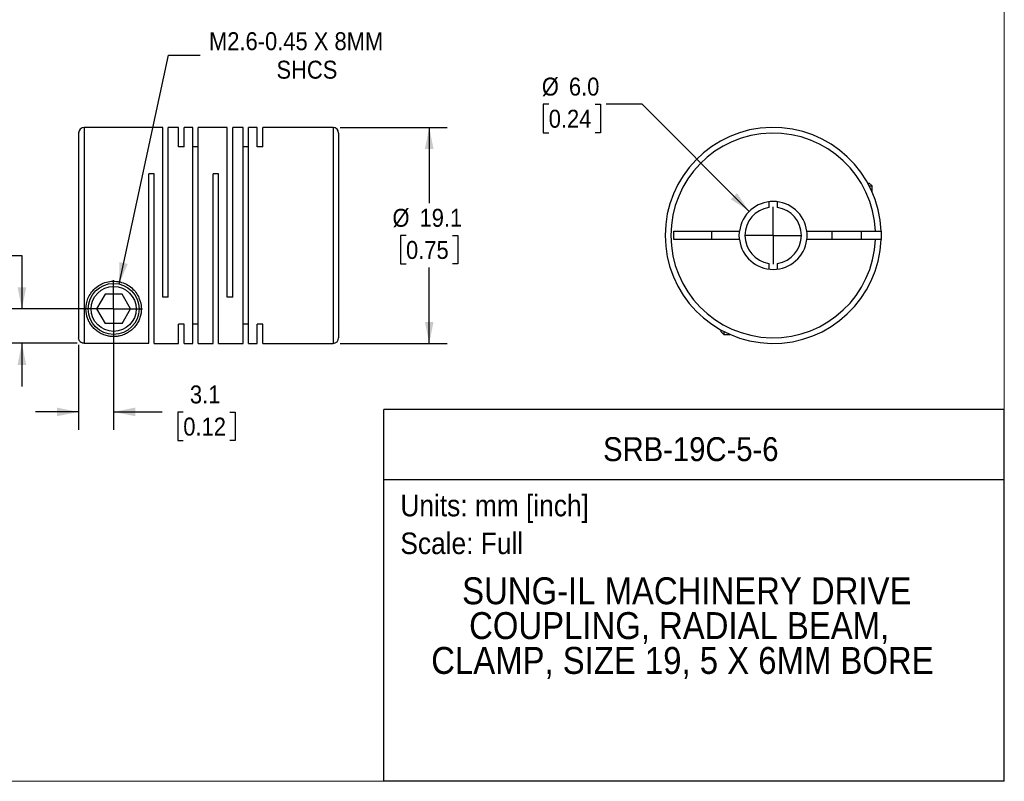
# Model space of a CAD drawing. Header units: millimetres. Extents: x 0 to 140, y 0 to 108.
# Tile 2 of 3: x 53 to 140, y 0 to 67. Entities that reach past the tile are written whole.
import ezdxf
from ezdxf.enums import TextEntityAlignment as Align

# ---------------------------------------------------------------- set-up
doc = ezdxf.new("R2010")
doc.units = ezdxf.units.MM
doc.header["$LTSCALE"] = 0.5
doc.linetypes.add('SLD-Solid', pattern=[0])
doc.layers.add('SLD-0', color=7, linetype='SLD-Solid', lineweight=25)
doc.layers.add('TEXT', color=140, linetype='SLD-Solid', lineweight=25)
doc.styles.add('SLDTEXTSTYLE0', font='GOTHIC.TTF', dxfattribs={"width": 0.913})
doc.dimstyles.new('SLDDIMSTYLE0', dxfattribs={"dimtxt": 1.5875, "dimasz": 1.905, "dimexe": 0, "dimexo": 0.0625, "dimgap": 0.396875, "dimtad": 0, "dimtih": 1, "dimtoh": 1, "dimdec": 1, "dimrnd": 1e-09, "dimzin": 4, "dimdsep": 46, "dimtxsty": 'SLDTEXTSTYLE0', "dimsah": 1, "dimcen": 0, "dimadec": 0, "dimazin": 1, "dimtfac": 1, "dimtdec": 1, "dimtofl": 0, "dimtmove": 0, "dimatfit": 3, "dimfxl": 0, "dimfrac": 2, "dimtolj": 1, "dimtzin": 12, "dimarcsym": 0})
doc.dimstyles.new('SLDDIMSTYLE1', dxfattribs={"dimtxt": 1.5875, "dimasz": 1.905, "dimexe": 0, "dimexo": 0.0625, "dimgap": 0.396875, "dimtad": 0, "dimtih": 1, "dimtoh": 1, "dimdec": 1, "dimrnd": 1e-09, "dimzin": 12, "dimdsep": 46, "dimtxsty": 'SLDTEXTSTYLE0', "dimsah": 1, "dimcen": 0.09, "dimadec": 0, "dimazin": 3, "dimtfac": 1, "dimtdec": 1, "dimtmove": 0, "dimatfit": 0, "dimfxl": 0, "dimfrac": 2, "dimtolj": 1, "dimtzin": 12, "dimarcsym": 0})
doc.dimstyles.new('SLDDIMSTYLE2', dxfattribs={"dimtxt": 1.5875, "dimasz": 1.905, "dimexe": 0, "dimexo": 0.0625, "dimgap": 0.396875, "dimtad": 0, "dimtih": 1, "dimtoh": 1, "dimdec": 1, "dimrnd": 1e-09, "dimzin": 4, "dimdsep": 46, "dimtxsty": 'SLDTEXTSTYLE0', "dimsah": 1, "dimcen": 0.09, "dimadec": 0, "dimazin": 1, "dimtfac": 1, "dimtdec": 1, "dimtmove": 0, "dimatfit": 0, "dimfxl": 0, "dimfrac": 2, "dimtolj": 1, "dimtzin": 12, "dimarcsym": 0})
doc.dimstyles.new('SLDDIMSTYLE3', dxfattribs={"dimtxt": 1.5875, "dimasz": 1.905, "dimexe": 0, "dimexo": 0.0625, "dimgap": 0.396875, "dimtad": 0, "dimtih": 1, "dimtoh": 1, "dimdec": 1, "dimrnd": 1e-09, "dimzin": 12, "dimdsep": 46, "dimtxsty": 'SLDTEXTSTYLE0', "dimsah": 1, "dimcen": 0.09, "dimadec": 0, "dimazin": 3, "dimtfac": 1, "dimtdec": 1, "dimtofl": 0, "dimtmove": 0, "dimatfit": 3, "dimfxl": 0, "dimfrac": 2, "dimtolj": 1, "dimtzin": 12, "dimarcsym": 0})
doc.dimstyles.new('SLDDIMSTYLE4', dxfattribs={"dimtxt": 1.5875, "dimasz": 1.905, "dimexe": 0, "dimexo": 0.0625, "dimgap": 0.396875, "dimtad": 0, "dimtih": 1, "dimtoh": 1, "dimdec": 1, "dimrnd": 1e-09, "dimzin": 12, "dimdsep": 46, "dimtxsty": 'SLDTEXTSTYLE0', "dimsah": 1, "dimcen": 0, "dimadec": 0, "dimazin": 3, "dimtfac": 1, "dimtdec": 1, "dimtofl": 0, "dimtmove": 0, "dimatfit": 3, "dimfxl": 0, "dimfrac": 2, "dimtolj": 1, "dimtzin": 12, "dimarcsym": 0})

# ---------------------------------------------------------------- blocks, each defined once
blk = doc.blocks.new('SW_NOTE_0')
at = {"layer": 'TEXT', "color": 0, "insert": (0, 2.433), "char_height": 1.905, "attachment_point": 1, "style": 'SLDTEXTSTYLE0'}
blk.add_mtext('Scale: Full', dxfattribs=at)
blk = doc.blocks.new('SW_NOTE_0_1')
at = {"layer": 'TEXT', "color": 0, "insert": (0, 2.433), "char_height": 1.905, "attachment_point": 1, "style": 'SLDTEXTSTYLE0'}
blk.add_mtext('Units: mm [inch]', dxfattribs=at)
blk = doc.blocks.new('Block1')
at = {"layer": 'TEXT'}
for p, q in [((139.701, 32.882), (84.822, 32.882)), ((84.822, 0.001), (84.822, 32.882)), ((139.701, 0.001), (139.701, 32.882)), ((84.822, 26.698), (139.701, 26.698)), ((139.701, 0.001), (84.822, 0.001))]:
    blk.add_line(p, q, dxfattribs=at)
at = {"layer": 'TEXT', "color": 140}
for name, p in [('SW_NOTE_0_1', (86.294, 22.902)), ('SW_NOTE_0', (86.294, 19.565))]:
    blk.add_blockref(name, p, dxfattribs=at)
at = {"layer": 'TEXT', "color": 140, "style": 'SLDTEXTSTYLE0', "width": 0.913}
for tag, height, p in [('AUTOATTR0', 2.117, (104.221, 27.676)), ('AUTOATTR1_0', 2.381, (91.756, 14.943)), ('AUTOATTR1_1', 2.381, (92.372, 11.864)), ('AUTOATTR1_2', 2.381, (89.023, 8.785))]:
    blk.add_attdef(tag, text='', height=height, dxfattribs=at).set_placement(p, align=Align.BOTTOM_LEFT)
blk = doc.blocks.new('Block2')
at = {"color": 7, "linetype": 'SLD-Solid', "lineweight": 18}
for q in [(139.701, 107.951), (0.001, 0.001)]:
    blk.add_line((139.701, 0.001), q, dxfattribs=at)
blk = doc.blocks.new('_D_1')
at = {"layer": 'SLD-0'}
for p, q in [((60.937, 41.135), (60.937, 31.076)), ((57.837, 38.593), (57.837, 31.076)), ((57.837, 32.663), (54.027, 32.663)), ((60.937, 32.663), (65.222, 32.663)), ((67.098, 32.651), (66.614, 32.651)), ((66.614, 32.651), (66.614, 30.131)), ((71.204, 32.651), (71.687, 32.651)), ((71.687, 32.651), (71.687, 30.131)), ((66.614, 30.131), (67.098, 30.131)), ((71.687, 30.131), (71.204, 30.131))]:
    blk.add_line(p, q, dxfattribs=at)
for points in [[(57.837, 32.663), (55.932, 33.044), (55.932, 32.282)], [(60.937, 32.663), (62.842, 32.282), (62.842, 33.044)]]:
    blk.add_solid(points, dxfattribs=at)
at = {"layer": 'SLD-0', "char_height": 1.5875, "attachment_point": 1, "style": 'SLDTEXTSTYLE0'}
for s, insert in [('3.1', (67.685, 35.001)), ('0.12', (67.098, 32.159))]:
    blk.add_mtext(s, dxfattribs=dict(at, insert=insert))
blk = doc.blocks.new('_D_2')
at = {"layer": 'SLD-0'}
for p, q in [((43.027, 46.485), (42.543, 46.485)), ((42.543, 46.485), (42.543, 43.965)), ((47.132, 46.485), (47.616, 46.485)), ((47.616, 46.485), (47.616, 43.965)), ((49.653, 46.498), (52.828, 46.498)), ((52.828, 46.498), (52.828, 41.77)), ((42.543, 43.965), (43.027, 43.965)), ((47.616, 43.965), (47.132, 43.965)), ((60.302, 41.77), (51.241, 41.77)), ((57.702, 38.728), (51.241, 38.728)), ((52.828, 38.728), (52.828, 34.918))]:
    blk.add_line(p, q, dxfattribs=at)
for points in [[(52.828, 41.77), (53.209, 43.675), (52.447, 43.675)], [(52.828, 38.728), (52.447, 36.823), (53.209, 36.823)]]:
    blk.add_solid(points, dxfattribs=at)
at = {"layer": 'SLD-0', "char_height": 1.5875, "attachment_point": 1, "style": 'SLDTEXTSTYLE0'}
for s, insert in [('3.0', (43.613, 48.836)), ('0.12', (43.027, 45.993))]:
    blk.add_mtext(s, dxfattribs=dict(at, insert=insert))
blk = doc.blocks.new('_D_3')
at = {"layer": 'SLD-0'}
for p, q in [((80.972, 57.82), (90.434, 57.82)), ((88.847, 57.82), (88.847, 51.113)), ((86.794, 48.27), (86.31, 48.27)), ((86.31, 48.27), (86.31, 45.75)), ((90.899, 48.27), (91.383, 48.27)), ((91.383, 48.27), (91.383, 45.75)), ((86.31, 45.75), (86.794, 45.75)), ((88.847, 38.72), (88.847, 45.428)), ((91.383, 45.75), (90.899, 45.75)), ((80.972, 38.72), (90.434, 38.72))]:
    blk.add_line(p, q, dxfattribs=at)
for points in [[(88.847, 57.82), (88.466, 55.915), (89.228, 55.915)], [(88.847, 38.72), (89.228, 40.625), (88.466, 40.625)]]:
    blk.add_solid(points, dxfattribs=at)
at = {"layer": 'SLD-0', "char_height": 1.5875, "attachment_point": 1, "style": 'SLDTEXTSTYLE0'}
for s, insert in [('%%c', (85.597, 50.62)), ('19.1', (87.991, 50.62)), ('0.75', (86.794, 47.778))]:
    blk.add_mtext(s, dxfattribs=dict(at, insert=insert))
blk = doc.blocks.new('_D_4')
at = {"layer": 'SLD-0'}
for p, q in [((61.414, 43.969), (65.799, 64.208)), ((65.799, 64.208), (68.577, 64.208))]:
    blk.add_line(p, q, dxfattribs=at)
blk.add_solid([(61.414, 43.969), (62.19, 45.75), (61.445, 45.912)], dxfattribs=at)
at = {"layer": 'SLD-0', "char_height": 1.5875, "attachment_point": 1, "style": 'SLDTEXTSTYLE0'}
for s, insert in [('M2.6-0.45 X 8MM', (69.371, 66.236)), ('SHCS', (75.339, 63.716))]:
    blk.add_mtext(s, dxfattribs=dict(at, insert=insert))
blk = doc.blocks.new('SW_CENTERMARKSYMBOL_1')
at = {"layer": 'SLD-0', "color": 0}
for q in [(0, 2.54), (-2.54, 0), (0, -2.54), (2.54, 0)]:
    blk.add_line((0, 0), q, dxfattribs=at)
blk = doc.blocks.new('_D_5')
at = {"layer": 'SLD-0'}
for p, q in [((99.414, 59.871), (98.931, 59.871)), ((98.931, 59.871), (98.931, 57.351)), ((103.52, 59.871), (104.003, 59.871)), ((104.003, 59.871), (104.003, 57.351)), ((107.662, 59.871), (104.487, 59.871)), ((117.142, 50.392), (107.662, 59.871)), ((98.931, 57.351), (99.414, 57.351)), ((104.003, 57.351), (103.52, 57.351))]:
    blk.add_line(p, q, dxfattribs=at)
blk.add_solid([(117.142, 50.392), (116.064, 52.008), (115.525, 51.469)], dxfattribs=at)
at = {"layer": 'SLD-0', "char_height": 1.5875, "attachment_point": 1, "style": 'SLDTEXTSTYLE0'}
for s, insert in [('%%c', (98.804, 62.221)), ('6.0', (101.198, 62.221)), ('0.24', (99.414, 59.379))]:
    blk.add_mtext(s, dxfattribs=dict(at, insert=insert))
blk = doc.blocks.new('SW_CENTERMARKSYMBOL_2')
at = {"layer": 'SLD-0', "color": 0}
for q in [(0, 2.54), (-2.54, 0), (0, -2.54), (2.54, 0)]:
    blk.add_line((0, 0), q, dxfattribs=at)

msp = doc.modelspace()

# ---------------------------------------------------------------- linework, layer by layer
for p, q in [((65.287, 57.82), (58.337, 57.82)), ((58.337, 57.82), (58.337, 38.728)), ((65.287, 42.82), (65.287, 57.82)), ((66.687, 57.82), (65.767, 57.82)), ((65.767, 42.82), (65.767, 57.82)), ((66.687, 56.112), (66.687, 57.82)), ((67.937, 57.82), (67.167, 57.82)), ((67.167, 56.112), (67.167, 57.82)), ((67.937, 38.72), (67.937, 57.82)), ((70.987, 57.82), (68.417, 57.82)), ((68.417, 38.72), (68.417, 57.82)), ((70.987, 42.82), (70.987, 57.82)), ((72.387, 57.82), (71.467, 57.82)), ((71.467, 42.82), (71.467, 57.82)), ((72.387, 38.72), (72.387, 57.82)), ((73.637, 57.82), (72.867, 57.82)), ((72.867, 38.72), (72.867, 57.82)), ((73.637, 56.112), (73.637, 57.82)), ((80.337, 57.82), (74.117, 57.82)), ((74.117, 56.112), (74.117, 57.82)), ((80.337, 57.82), (80.337, 38.72)), ((57.837, 57.32), (57.837, 39.228)), ((80.837, 57.32), (80.837, 39.22)), ((67.167, 56.112), (66.687, 56.112)), ((68.417, 56.112), (67.937, 56.112)), ((72.867, 56.112), (72.387, 56.112)), ((74.117, 56.112), (73.637, 56.112)), ((64.517, 53.72), (64.037, 53.72)), ((64.037, 38.728), (64.037, 53.72)), ((64.517, 38.72), (64.517, 53.72)), ((70.217, 53.72), (69.737, 53.72)), ((69.737, 38.72), (69.737, 53.72)), ((70.217, 38.72), (70.217, 53.72)), ((127.616, 52.9), (127.753, 52.9)), ((128.013, 52.64), (127.753, 52.9)), ((127.754, 52.64), (128.013, 52.64)), ((128.013, 52.096), (128.013, 52.64)), ((118.888, 51.247), (118.888, 50.742)), ((119.638, 50.742), (119.638, 51.247)), ((110.463, 48.645), (116.286, 48.645)), ((110.463, 47.895), (110.463, 48.645)), ((116.286, 47.895), (110.463, 47.895)), ((113.813, 48.645), (113.813, 47.895)), ((122.239, 48.645), (128.305, 48.645)), ((128.305, 47.895), (122.239, 47.895)), ((124.463, 48.645), (124.463, 47.895)), ((127.063, 47.895), (127.063, 48.645)), ((118.888, 45.799), (118.888, 45.294)), ((119.638, 45.294), (119.638, 45.799)), ((60.187, 43.07), (59.436, 41.77)), ((61.688, 43.07), (60.187, 43.07)), ((62.439, 41.77), (61.688, 43.07)), ((65.767, 42.82), (65.287, 42.82)), ((71.467, 42.82), (70.987, 42.82)), ((59.436, 41.77), (60.187, 40.47)), ((61.688, 40.47), (62.439, 41.77)), ((61.688, 40.47), (60.187, 40.47)), ((67.167, 40.428), (66.687, 40.428)), ((66.687, 38.72), (66.687, 40.428)), ((67.167, 38.72), (67.167, 40.428)), ((68.417, 40.428), (67.937, 40.428)), ((72.867, 40.428), (72.387, 40.428)), ((74.117, 40.428), (73.637, 40.428)), ((73.637, 38.72), (73.637, 40.428)), ((74.117, 38.72), (74.117, 40.428)), ((114.633, 39.918), (114.633, 39.78)), ((114.633, 39.78), (114.893, 39.52)), ((114.893, 39.779), (114.893, 39.52)), ((114.893, 39.52), (115.437, 39.52)), ((58.337, 38.728), (64.037, 38.728)), ((64.517, 38.72), (66.687, 38.72)), ((67.167, 38.72), (67.937, 38.72)), ((68.417, 38.72), (69.737, 38.72)), ((70.217, 38.72), (72.387, 38.72)), ((72.867, 38.72), (73.637, 38.72)), ((74.117, 38.72), (80.337, 38.72))]:
    msp.add_line(p, q)
at = {"flags": 128}
for points in [[(116.263, 48.27), (116.275, 48.543), (116.286, 48.645)], [(116.286, 47.895), (116.275, 47.997), (116.263, 48.27)], [(128.806, 48.645), (128.813, 48.27), (128.806, 47.895)]]:
    msp.add_lwpolyline(points, dxfattribs=at)
for radius in [2.25, 1.99]:
    msp.add_circle((60.937, 41.77), radius)
for centre, radius, start, end in [((58.337, 57.32), 0.5, 90, 180), ((80.337, 57.32), 0.5, 0, 90), ((119.263, 48.27), 9.55, 2.25041, 357.74959), ((119.263, 48.27), 9.05, 2.37481, 357.62519), ((119.263, 48.27), 3, 7.18076, 172.81924), ((119.263, 48.27), 2.5, 98.62693, 261.37307), ((119.263, 48.27), 2.5, 278.62693, 81.37307), ((119.263, 48.27), 3, 187.18076, 352.81924), ((119.263, 48.27), 3, 352.81924, 7.18076), ((80.337, 39.22), 0.5, 270, 0)]:
    msp.add_arc(centre, radius, start, end)
for points, knots in [([(128.305, 48.645), (128.329, 48.645), (128.377, 48.645), (128.445, 48.645), (128.509, 48.646), (128.568, 48.646), (128.621, 48.646), (128.667, 48.646), (128.706, 48.646), (128.738, 48.646), (128.764, 48.646), (128.783, 48.645), (128.796, 48.645), (128.804, 48.645), (128.805, 48.645), (128.806, 48.645)], [0, 0, 0, 0, 0.0916056, 0.1807638, 0.2674746, 0.3517377, 0.4335532, 0.5129211, 0.5898417, 0.6643153, 0.7363423, 0.8059235, 0.8730595, 0.9377513, 1, 1, 1, 1]), ([(128.806, 47.895), (128.805, 47.895), (128.803, 47.895), (128.786, 47.895), (128.757, 47.895), (128.714, 47.895), (128.657, 47.895), (128.586, 47.895), (128.502, 47.895), (128.407, 47.895), (128.34, 47.895), (128.305, 47.895)], [0, 0, 0, 0, 0.090721, 0.186537, 0.287451, 0.393462, 0.504573, 0.620783, 0.742091, 0.868497, 1, 1, 1, 1]), ([(58.487, 41.77), (58.487, 41.474), (58.567, 41.059), (58.784, 40.58), (58.997, 40.258), (59.255, 39.975), (59.563, 39.729), (59.873, 39.554), (60.161, 39.442), (60.408, 39.373), (60.68, 39.328), (60.98, 39.315), (61.276, 39.338), (61.545, 39.392), (61.784, 39.467), (62.061, 39.584), (62.358, 39.761), (62.658, 40.012), (62.911, 40.302), (63.117, 40.629), (63.324, 41.114), (63.442, 41.813), (63.284, 42.61), (62.935, 43.223), (62.557, 43.637), (62.075, 43.967), (61.509, 44.178), (60.9, 44.245), (60.293, 44.16), (59.735, 43.932), (59.264, 43.589), (58.9, 43.166), (58.57, 42.547), (58.488, 42.068), (58.487, 41.77)], [0, 0, 0, 0, 0.062226, 0.093551, 0.124664, 0.155704, 0.186947, 0.218236, 0.235227, 0.249692, 0.266177, 0.281061, 0.295767, 0.312441, 0.328142, 0.343805, 0.375122, 0.406252, 0.437497, 0.46868, 0.49972, 0.562068, 0.624336, 0.656123, 0.686918, 0.718115, 0.749456, 0.780751, 0.812029, 0.843402, 0.874675, 0.905503, 0.93742, 1, 1, 1, 1]), ([(58.337, 38.728), (58.316, 38.728), (58.273, 38.73), (58.208, 38.744), (58.136, 38.768), (58.058, 38.81), (57.982, 38.872), (57.919, 38.948), (57.874, 39.035), (57.843, 39.13), (57.839, 39.195), (57.837, 39.228)], [0, 0, 0, 0, 0.082297, 0.165403, 0.250748, 0.375195, 0.500573, 0.622892, 0.749821, 0.875014, 1, 1, 1, 1])]:
    msp.add_open_spline(points, degree=3, knots=knots)

# ---------------------------------------------------------------- block references
at = {"color": 7, "linetype": 'Continuous'}
msp.add_blockref('Block2', (0, 0), dxfattribs=at)
msp.add_blockref('Block1', (0, 0), dxfattribs=at).add_auto_attribs({'AUTOATTR0': 'SRB-19C-5-6', 'AUTOATTR1_0': 'SUNG-IL MACHINERY DRIVE ', 'AUTOATTR1_1': 'COUPLING, RADIAL BEAM, ', 'AUTOATTR1_2': 'CLAMP, SIZE 19, 5 X 6MM BORE'})
at = {"layer": 'SLD-0'}
for name, p in [('SW_CENTERMARKSYMBOL_2', (119.263, 48.27)), ('SW_CENTERMARKSYMBOL_1', (60.937, 41.77))]:
    msp.add_blockref(name, p, dxfattribs=at)

# ---------------------------------------------------------------- dimensions: what is measured, and where the dimension line sits
dim = msp.add_diameter_dim_2p(p1=(60.461, 39.571), p2=(61.414, 43.969), text='M2.6-0.45 X 8MM\\PSHCS', dimstyle='SLDDIMSTYLE4', override={"dimpost": '<>'}, dxfattribs=at)
dim.commit()
dim.dimension.update_dxf_attribs({"geometry": '_D_4', "text_midpoint": (77.976, 64.208), "dimtype": 163})
dim = msp.add_diameter_dim_2p(p1=(121.384, 46.149), p2=(117.142, 50.392), dimstyle='SLDDIMSTYLE0', dxfattribs=at)
dim.commit()
dim.dimension.update_dxf_attribs({"geometry": '_D_5', "text_midpoint": (101.467, 59.871), "dimtype": 163})
dim = msp.add_linear_dim(base=(88.847, 38.72), p1=(80.337, 57.82), p2=(80.337, 38.72), angle=90, text='%%c<>', dimstyle='SLDDIMSTYLE3', dxfattribs=at)
dim.commit()
dim.dimension.update_dxf_attribs({"geometry": '_D_3', "text_midpoint": (88.847, 48.27), "dimtype": 160})
dim = msp.add_linear_dim(base=(52.828, 41.77), p1=(58.337, 38.728), p2=(60.937, 41.77), angle=90, dimstyle='SLDDIMSTYLE2', dxfattribs=at)
dim.commit()
dim.dimension.update_dxf_attribs({"geometry": '_D_2', "text_midpoint": (52.828, 46.498), "dimtype": 160})
dim = msp.add_linear_dim(base=(60.937, 32.663), p1=(57.837, 39.228), p2=(60.937, 41.77), dimstyle='SLDDIMSTYLE1', dxfattribs=at)
dim.commit()
dim.dimension.update_dxf_attribs({"geometry": '_D_1', "text_midpoint": (69.151, 32.663), "dimtype": 160})

doc.saveas('drawing.dxf')
